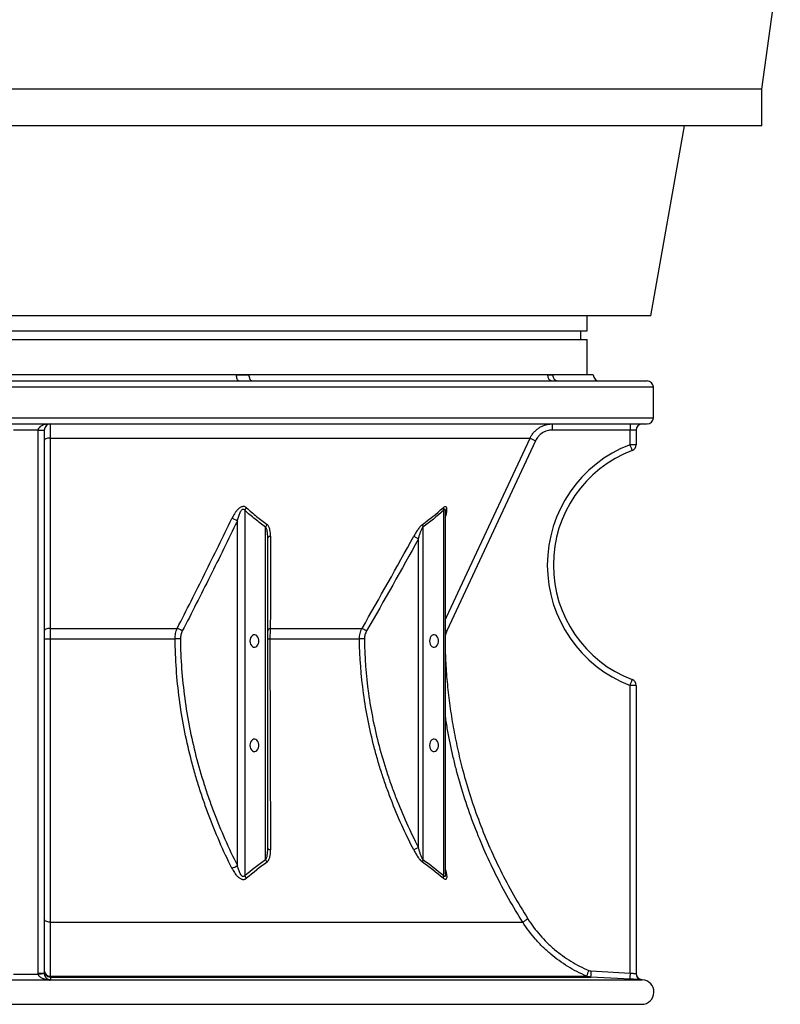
# Model space of a CAD drawing. Header units: millimetres. Extents: x 1512 to 2742, y 264 to 3453.
# Tile 2 of 7: x 2122 to 2742, y 264 to 1067. Entities that reach past the tile are written whole.
import ezdxf

# ---------------------------------------------------------------- set-up
doc = ezdxf.new("R2010")
doc.units = ezdxf.units.MM

msp = doc.modelspace()

# ---------------------------------------------------------------- linework, layer by layer
at = {"color": 7, "linetype": 'Continuous', "lineweight": 25}
for p, q in [((2727.5, 1010.23), (2742.5, 1120.23)), ((2727.5, 1010.23), (1527.5, 1010.23)), ((2727.5, 980.23), (2727.5, 1010.23)), ((2727.5, 980.23), (1527.5, 980.23)), ((2637, 825.34), (2664.31, 980.23)), ((2637, 825.34), (1618, 825.34)), ((2585, 813.34), (2585, 825.34)), ((1670, 813.34), (2127.5, 813.34)), ((2127.5, 813.34), (2585, 813.34)), ((2580, 806.04), (2580, 813.34)), ((1670, 806.04), (2127.5, 806.04)), ((2127.5, 806.04), (2585, 806.04)), ((2585, 777.34), (2585, 806.04)), ((1621, 772.34), (2127.5, 772.34)), ((2299.32, 777.34), (1955.68, 777.34)), ((2127.5, 772.34), (2634, 772.34)), ((2309.64, 777.34), (2299.32, 777.34)), ((2552.62, 777.34), (2309.64, 777.34)), ((2556.9, 777.34), (2552.62, 777.34)), ((2590, 777.34), (2556.9, 777.34)), ((2639, 742.34), (2639, 767.34)), ((1621, 737.34), (2127.5, 737.34)), ((2137.5, 732.34), (2117.5, 732.34)), ((2127.5, 737.34), (2634, 737.34)), ((2137.5, 732.34), (2142.5, 732.34)), ((2137.5, 289.71), (2137.5, 732.34)), ((2142.5, 732.34), (2142.5, 289.71)), ((2620.07, 732.34), (2556.6, 732.34)), ((2620.07, 720.41), (2620.07, 732.34)), ((2625, 732.34), (2620.07, 732.34)), ((2625, 732.34), (2625, 720.41)), ((2147.28, 725.79), (2538.54, 725.79)), ((2543, 723.68), (2470.6, 568.58)), ((2625, 720.41), (2620.07, 720.41)), ((2305.94, 666.94), (2305.94, 369.28)), ((2468.1, 369.28), (2468.1, 666.94)), ((2299.91, 377.47), (2299.91, 658.22)), ((2469.53, 665.43), (2469.53, 665.66)), ((2469.56, 370.6), (2469.56, 665.43)), ((2322.98, 382.38), (2322.98, 653.21)), ((2451.06, 653.21), (2451.06, 382.38)), ((2324.44, 643.63), (2324.44, 392.23)), ((2443.7, 645.74), (2447.53, 643.63)), ((2447.53, 392.23), (2447.53, 643.63)), ((2147.24, 570.7), (2250.92, 570.7)), ((2326.78, 570.7), (2401.61, 570.7)), ((2405.27, 568.58), (2401.61, 570.7)), ((2147.21, 562.06), (2249.2, 562.06)), ((2326.49, 562.06), (2399.5, 562.06)), ((2403.54, 562.11), (2399.5, 562.06)), ((2620.07, 289.84), (2620.07, 524.26)), ((2625, 524.26), (2620.07, 524.26)), ((2625, 524.26), (2625, 289.33)), ((2447.53, 392.23), (2443.66, 390.23)), ((2147.29, 331.22), (2532.59, 331.22)), ((2137.5, 289.71), (2142.5, 289.71)), ((2137.52, 289.02), (2142.51, 289.36)), ((2588.11, 291.52), (2620.07, 289.84)), ((2147.42, 287.3), (2584.56, 287.3)), ((2147.49, 286.53), (2587.92, 286.53)), ((2630.02, 284.33), (2629.74, 284.34)), ((1626, 264.34), (2629, 264.34))]:
    msp.add_line(p, q, dxfattribs=at)
at = {"color": 1, "linetype": 'Continuous', "lineweight": 25}
for p, q in [((2127.5, 767.34), (1616, 767.34)), ((2639, 767.34), (2127.5, 767.34)), ((1616, 742.34), (2127.5, 742.34)), ((2127.5, 742.34), (2639, 742.34)), ((2147.49, 284.33), (2630.02, 284.33)), ((1625.46, 264.34), (2127.5, 264.34)), ((2127.5, 264.34), (2629.54, 264.34))]:
    msp.add_line(p, q, dxfattribs=at)
at = {"color": 7, "linetype": 'Continuous', "lineweight": 25, "flags": 128}
for points in [[(2301.17, 772.34), (2300.81, 772.44), (2300.46, 772.72), (2300.14, 773.18), (2299.86, 773.8), (2299.63, 774.56), (2299.46, 775.43), (2299.35, 776.36), (2299.32, 777.34)], [(2311.61, 772.34), (2311.23, 772.44), (2310.86, 772.72), (2310.52, 773.18), (2310.22, 773.8), (2309.97, 774.56), (2309.79, 775.43), (2309.68, 776.36), (2309.64, 777.34)], [(2147.28, 725.79), (2146.34, 725.74), (2145.44, 725.61), (2144.61, 725.4), (2143.89, 725.14), (2143.3, 724.82), (2142.86, 724.47), (2142.59, 724.08), (2142.5, 723.68)], [(2147.28, 725.79), (2147.28, 716.73), (2147.27, 680.49), (2147.24, 570.7)], [(2147.24, 570.7), (2146.3, 570.64), (2145.41, 570.51), (2144.59, 570.3), (2143.87, 570.04), (2143.29, 569.72), (2142.86, 569.37), (2142.59, 568.98), (2142.5, 568.58)], [(2253.51, 562.11), (2253.01, 562.1), (2252.49, 562.1), (2251.95, 562.09), (2251.4, 562.08), (2250.84, 562.08), (2250.28, 562.07), (2249.74, 562.07), (2249.2, 562.06)], [(2310.23, 560.39), (2310.36, 559.01), (2310.75, 557.74), (2311.37, 556.66), (2312.18, 555.86), (2313.1, 555.39), (2314.08, 555.3), (2315.04, 555.58), (2315.92, 556.22), (2316.63, 557.17), (2317.14, 558.35), (2317.41, 559.69), (2317.41, 561.08), (2317.14, 562.42), (2316.63, 563.61), (2315.92, 564.55), (2315.04, 565.19), (2314.08, 565.47), (2313.1, 565.38), (2312.18, 564.92), (2311.37, 564.11), (2310.75, 563.04), (2310.36, 561.76), (2310.23, 560.39)], [(2456.6, 560.39), (2456.73, 559.01), (2457.13, 557.74), (2457.75, 556.66), (2458.55, 555.86), (2459.47, 555.39), (2460.45, 555.3), (2461.41, 555.58), (2462.29, 556.22), (2463, 557.17), (2463.51, 558.35), (2463.78, 559.69), (2463.78, 561.08), (2463.51, 562.42), (2463, 563.61), (2462.29, 564.55), (2461.41, 565.19), (2460.45, 565.47), (2459.47, 565.38), (2458.55, 564.92), (2457.75, 564.11), (2457.13, 563.04), (2456.73, 561.76), (2456.6, 560.39)], [(2310.23, 475.39), (2310.36, 474.01), (2310.75, 472.74), (2311.37, 471.66), (2312.18, 470.86), (2313.1, 470.39), (2314.08, 470.3), (2315.04, 470.58), (2315.92, 471.22), (2316.63, 472.17), (2317.14, 473.35), (2317.41, 474.69), (2317.41, 476.08), (2317.14, 477.42), (2316.63, 478.61), (2315.92, 479.55), (2315.04, 480.19), (2314.08, 480.47), (2313.1, 480.38), (2312.18, 479.92), (2311.37, 479.11), (2310.75, 478.04), (2310.36, 476.76), (2310.23, 475.39)], [(2456.6, 475.39), (2456.73, 474.01), (2457.13, 472.74), (2457.75, 471.66), (2458.55, 470.86), (2459.47, 470.39), (2460.45, 470.3), (2461.41, 470.58), (2462.29, 471.22), (2463, 472.17), (2463.51, 473.35), (2463.78, 474.69), (2463.78, 476.08), (2463.51, 477.42), (2463, 478.61), (2462.29, 479.55), (2461.41, 480.19), (2460.45, 480.47), (2459.47, 480.38), (2458.55, 479.92), (2457.75, 479.11), (2457.13, 478.04), (2456.73, 476.76), (2456.6, 475.39)], [(2147.29, 331.22), (2146.35, 331.29), (2145.44, 331.46), (2144.62, 331.71), (2143.89, 332.04), (2143.3, 332.45), (2142.86, 332.9), (2142.59, 333.39), (2142.5, 333.9)], [(2147.49, 286.53), (2147.49, 286), (2147.49, 284.33)], [(2619.88, 284.85), (2609.89, 285.37), (2587.92, 286.53)]]:
    msp.add_lwpolyline(points, dxfattribs=at)
at = {"color": 1, "linetype": 'Continuous', "lineweight": 25, "flags": 128}
for points in [[(2469.56, 578.03), (2470.37, 579.76), (2487.29, 616), (2538.54, 725.79)], [(2470.6, 568.58), (2469.74, 568.98), (2469.56, 569.07)], [(2629.74, 284.34), (2628.8, 284.48), (2628.02, 284.75)]]:
    msp.add_lwpolyline(points, dxfattribs=at)
at = {"color": 7, "linetype": 'Continuous', "lineweight": 25}
for centre, radius, start, end in [((2557.43, 777.15), 4.81, 177.69044, 267.48727), ((2561.73, 777.17), 4.83, 177.95364, 267.79583), ((2595, 777.34), 5, 180, 270), ((2634, 767.34), 5, 0, 90), ((2634, 742.34), 5, 270, 0), ((2147.5, 732.34), 5, 90, 180), ((2646.18, 733.59), 89.59, 177.60086, 180.7993), ((2709.65, 733.59), 89.59, 177.60086, 180.7993), ((2630, 732.34), 5, 90, 180), ((2635.52, 924.73), 221.32, 244.00907, 245.2867), ((2657.57, 622.34), 105, 110.92483, 249.07517), ((2657.5, 622.34), 100, 110.92483, 249.07517), ((2531.54, 685.24), 95.26, 18.6775, 21.67033), ((2620, 720.41), 5, 290.92483, 0), ((2313.09, 663.68), 7.85, 136.8275, 155.4744), ((2472.49, 669.03), 4.86, 179.67551, 205.42503), ((2289.71, 642.35), 18.86, 57.26812, 72.41188), ((2330.14, 650.6), 7.62, 141.68389, 159.94939), ((2456.01, 655.08), 5.28, 177.34638, 200.71174), ((2327.24, 642.84), 2.91, 94.26761, 164.3313), ((2244.77, 553.5), 18.27, 55.69365, 70.3415), ((2327.15, 567.94), 2.78, 97.63795, 166.64193), ((2146.08, 688.62), 126.56, 268.38107, 270.51244), ((2326.16, 593.45), 31.39, 266.85867, 270.59812), ((2531.54, 559.44), 95.26, 338.32967, 341.3225), ((2620, 524.26), 5, 0, 69.07517), ((2327.16, 393.07), 2.85, 197.04911, 266.6737), ((2289.74, 392.71), 18.32, 288.07593, 303.71638), ((2330.14, 384.98), 7.62, 199.96794, 218.29732), ((2456.01, 380.51), 5.28, 159.36644, 182.80506), ((2313.13, 372.28), 7.79, 202.64215, 222.57318), ((2472.59, 367.32), 4.9, 156.36, 183.58192), ((2629.18, 186.27), 174.19, 122.05407, 123.67893), ((2147.3, 292.1), 4.81, 182.38195, 271.32658), ((2147.5, 291.52), 5, 180.03912, 269.90917), ((2676.93, 252.44), 98.73, 156.43878, 159.32497), ((2677.81, 285.57), 89.9, 176.20783, 179.39288), ((2709.74, 283.9), 89.87, 176.20715, 179.3932), ((2630, 289.33), 5, 180, 267.02981), ((2630, 289.33), 5, 180, 246.61841), ((2146.61, 282.93), 1.47, 87.16686, 118.65491), ((2147.5, 289.33), 5.01, 260.63641, 269.88095), ((2629.5, 274.34), 10, 270.24278, 87), ((2629, 392.34), 128, 270, 270.24278)]:
    msp.add_arc(centre, radius, start, end, dxfattribs=at)
msp.add_ellipse((2147.5, 732.34), major_axis=(10, 0), ratio=0.5, start_param=1.570796, end_param=3.141593, dxfattribs=at)
for points, knots in [([(2299.32, 777.34), (2300.18, 777.34), (2301.04, 777.31), (2302.77, 777.26), (2303.63, 777.24), (2305.35, 777.24), (2306.21, 777.26), (2307.93, 777.31), (2308.78, 777.34), (2309.64, 777.34)], [0, 0, 0, 0, 0.25, 0.25, 0.5, 0.5, 0.75, 0.75, 1, 1, 1, 1]), ([(2552.62, 777.34), (2552.99, 777.34), (2553.36, 777.31), (2554.08, 777.26), (2554.44, 777.24), (2555.15, 777.24), (2555.5, 777.26), (2556.21, 777.31), (2556.56, 777.34), (2556.9, 777.34)], [0, 0, 0, 0, 0.25, 0.25, 0.5, 0.5, 0.75, 0.75, 1, 1, 1, 1]), ([(2147.5, 737.34), (2147.49, 737.34), (2147.48, 737.27), (2147.46, 737.01), (2147.45, 736.81), (2147.43, 736.41), (2147.42, 736.26), (2147.41, 735.93), (2147.41, 735.75), (2147.39, 735.17), (2147.38, 734.72), (2147.37, 733.96), (2147.36, 733.7), (2147.35, 733.13), (2147.35, 732.83), (2147.34, 731.91), (2147.33, 731.25), (2147.31, 729.83), (2147.31, 729.08), (2147.3, 727.89), (2147.29, 727.48), (2147.29, 726.65), (2147.28, 726.22), (2147.28, 725.79)], [0, 0, 0, 0, 0.125, 0.125, 0.25, 0.25, 0.3125, 0.3125, 0.375, 0.375, 0.5, 0.5, 0.5625, 0.5625, 0.625, 0.625, 0.75, 0.75, 0.875, 0.875, 0.9375, 0.9375, 1, 1, 1, 1]), ([(2538.54, 725.79), (2538.94, 726.66), (2539.4, 727.48), (2540.43, 729.06), (2541, 729.81), (2541.93, 730.87), (2542.26, 731.22), (2542.94, 731.89), (2543.28, 732.21), (2544.36, 733.13), (2545.11, 733.69), (2546.31, 734.45), (2546.71, 734.69), (2547.55, 735.14), (2547.97, 735.36), (2549.27, 735.95), (2550.15, 736.27), (2551.96, 736.8), (2552.88, 737), (2554.29, 737.2), (2554.77, 737.25), (2555.72, 737.32), (2556.19, 737.34), (2556.67, 737.34)], [0, 0, 0, 0, 0.125, 0.125, 0.25, 0.25, 0.3125, 0.3125, 0.375, 0.375, 0.5, 0.5, 0.5625, 0.5625, 0.625, 0.625, 0.75, 0.75, 0.875, 0.875, 0.9375, 0.9375, 1, 1, 1, 1]), ([(2556.6, 732.34), (2555.89, 732.34), (2555.17, 732.29), (2553.76, 732.09), (2553.07, 731.93), (2551.71, 731.54), (2551.05, 731.29), (2550.08, 730.85), (2549.76, 730.69), (2549.13, 730.35), (2548.82, 730.17), (2547.93, 729.61), (2547.36, 729.18), (2546.56, 728.49), (2546.3, 728.25), (2545.79, 727.75), (2545.54, 727.49), (2544.37, 726.16), (2543.6, 724.98), (2543, 723.68)], [0, 0, 0, 0, 0.125, 0.125, 0.25, 0.25, 0.375, 0.375, 0.4375, 0.4375, 0.5, 0.5, 0.625, 0.625, 0.6875, 0.6875, 0.75, 0.75, 1, 1, 1, 1]), ([(2307.36, 669.06), (2307.14, 669.26), (2306.9, 669.44), (2306.37, 669.73), (2306.09, 669.85), (2305.63, 669.96), (2305.47, 669.99), (2305.16, 670.03), (2304.99, 670.03), (2304.5, 670.02), (2304.16, 669.97), (2303.49, 669.78), (2303.16, 669.65), (2302.5, 669.33), (2302.19, 669.15), (2301.59, 668.74), (2301.31, 668.52), (2300.74, 668.04), (2300.47, 667.79), (2299.69, 667), (2299.21, 666.45), (2298.31, 665.29), (2297.89, 664.69), (2296.71, 662.87), (2296.03, 661.62), (2295.41, 660.33)], [0, 0, 0, 0, 0.0625, 0.0625, 0.125, 0.125, 0.15625, 0.15625, 0.1875, 0.1875, 0.25, 0.25, 0.3125, 0.3125, 0.375, 0.375, 0.4375, 0.4375, 0.5, 0.5, 0.625, 0.625, 0.75, 0.75, 1, 1, 1, 1]), ([(2299.91, 658.22), (2300.16, 659.27), (2300.45, 660.32), (2300.93, 661.88), (2301.1, 662.4), (2301.47, 663.43), (2301.66, 663.94), (2302.1, 664.95), (2302.33, 665.45), (2302.73, 666.17), (2302.88, 666.4), (2303.18, 666.85), (2303.35, 667.06), (2303.72, 667.46), (2303.93, 667.65), (2304.28, 667.83), (2304.4, 667.88), (2304.65, 667.92), (2304.78, 667.92), (2305.01, 667.88), (2305.12, 667.83), (2305.33, 667.7), (2305.42, 667.63), (2305.68, 667.37), (2305.82, 667.16), (2305.94, 666.94)], [0, 0, 0, 0, 0.25, 0.25, 0.375, 0.375, 0.5, 0.5, 0.625, 0.625, 0.6875, 0.6875, 0.75, 0.75, 0.8125, 0.8125, 0.84375, 0.84375, 0.875, 0.875, 0.90625, 0.90625, 0.9375, 0.9375, 1, 1, 1, 1]), ([(2322.98, 653.21), (2320.06, 655.3), (2317.19, 657.5), (2311.51, 662.09), (2308.71, 664.47), (2305.94, 666.94)], [0, 0, 0, 0, 0.5, 0.5, 1, 1, 1, 1]), ([(2307.36, 669.06), (2310.08, 666.59), (2312.85, 664.2), (2318.44, 659.62), (2321.28, 657.42), (2324.16, 655.32)], [0, 0, 0, 0, 0.5, 0.5, 1, 1, 1, 1]), ([(2250.92, 570.7), (2258.51, 585.51), (2266, 600.4), (2280.82, 630.29), (2288.15, 645.29), (2295.41, 660.33)], [0, 0, 0, 0, 0.5, 0.5, 1, 1, 1, 1]), ([(2299.91, 658.22), (2292.59, 643.17), (2285.21, 628.17), (2270.28, 598.29), (2262.73, 583.4), (2255.07, 568.58)], [0, 0, 0, 0, 0.5, 0.5, 1, 1, 1, 1]), ([(2322.98, 653.21), (2323.09, 653.05), (2323.18, 652.89), (2323.35, 652.54), (2323.42, 652.35), (2323.62, 651.8), (2323.73, 651.41), (2323.91, 650.63), (2323.98, 650.23), (2324.11, 649.42), (2324.16, 649.02), (2324.3, 647.79), (2324.35, 646.96), (2324.43, 645.3), (2324.44, 644.47), (2324.44, 643.63)], [0, 0, 0, 0, 0.0625, 0.0625, 0.125, 0.125, 0.25, 0.25, 0.375, 0.375, 0.5, 0.5, 0.75, 0.75, 1, 1, 1, 1]), ([(2327.02, 645.74), (2327.03, 646.66), (2326.99, 647.56), (2326.83, 649.34), (2326.7, 650.21), (2326.4, 651.46), (2326.29, 651.87), (2326.01, 652.67), (2325.85, 653.06), (2325.48, 653.8), (2325.27, 654.15), (2324.9, 654.63), (2324.76, 654.78), (2324.48, 655.07), (2324.32, 655.2), (2324.16, 655.32)], [0, 0, 0, 0, 0.25, 0.25, 0.5, 0.5, 0.625, 0.625, 0.75, 0.75, 0.875, 0.875, 0.9375, 0.9375, 1, 1, 1, 1]), ([(2450.73, 655.32), (2450.4, 655.08), (2450.07, 654.79), (2449.41, 654.16), (2449.09, 653.8), (2448.45, 653.06), (2448.14, 652.67), (2447.53, 651.87), (2447.23, 651.45), (2446.35, 650.19), (2445.79, 649.33), (2444.72, 647.56), (2444.2, 646.66), (2443.7, 645.74)], [0, 0, 0, 0, 0.125, 0.125, 0.25, 0.25, 0.375, 0.375, 0.5, 0.5, 0.75, 0.75, 1, 1, 1, 1]), ([(2447.53, 643.63), (2447.76, 644.47), (2448, 645.3), (2448.5, 646.96), (2448.77, 647.79), (2449.33, 649.42), (2449.62, 650.24), (2450.12, 651.41), (2450.29, 651.8), (2450.56, 652.36), (2450.66, 652.54), (2450.85, 652.89), (2450.96, 653.05), (2451.06, 653.21)], [0, 0, 0, 0, 0.25, 0.25, 0.5, 0.5, 0.75, 0.75, 0.875, 0.875, 0.9375, 0.9375, 1, 1, 1, 1]), ([(2147.24, 570.7), (2147.23, 569.34), (2147.22, 567.94), (2147.21, 565.78), (2147.21, 565.04), (2147.21, 563.56), (2147.21, 562.81), (2147.21, 562.06)], [0, 0, 0, 0, 0.5, 0.5, 0.75, 0.75, 1, 1, 1, 1]), ([(2249.2, 562.06), (2249.2, 562.82), (2249.23, 563.57), (2249.37, 565.06), (2249.48, 565.8), (2249.92, 567.98), (2250.35, 569.37), (2250.92, 570.7)], [0, 0, 0, 0, 0.25, 0.25, 0.5, 0.5, 1, 1, 1, 1]), ([(2326.78, 570.7), (2326.73, 570.03), (2326.69, 569.35), (2326.62, 567.95), (2326.58, 567.22), (2326.51, 565.05), (2326.49, 563.57), (2326.49, 562.06)], [0, 0, 0, 0, 0.25, 0.25, 0.5, 0.5, 1, 1, 1, 1]), ([(2399.5, 562.06), (2399.49, 562.82), (2399.53, 563.57), (2399.71, 565.06), (2399.84, 565.8), (2400.38, 567.98), (2400.91, 569.37), (2401.61, 570.7)], [0, 0, 0, 0, 0.25, 0.25, 0.5, 0.5, 1, 1, 1, 1]), ([(2147.21, 562.06), (2147.21, 551.84), (2147.21, 541.68), (2147.21, 521.49), (2147.21, 511.45), (2147.22, 491.51), (2147.22, 481.59), (2147.23, 461.9), (2147.23, 452.11), (2147.24, 437.52), (2147.24, 432.67), (2147.24, 425.43), (2147.24, 423.01), (2147.24, 418.2), (2147.24, 415.79), (2147.25, 408.61), (2147.25, 403.85), (2147.26, 394.41), (2147.26, 389.72), (2147.26, 380.42), (2147.27, 375.81), (2147.27, 366.65), (2147.27, 362.12), (2147.28, 348.65), (2147.29, 339.85), (2147.29, 331.22)], [0, 0, 0, 0, 0.125, 0.125, 0.25, 0.25, 0.375, 0.375, 0.5, 0.5, 0.5625, 0.5625, 0.59375, 0.59375, 0.625, 0.625, 0.6875, 0.6875, 0.75, 0.75, 0.8125, 0.8125, 0.875, 0.875, 1, 1, 1, 1]), ([(2295.42, 375.29), (2288.35, 389.5), (2281.98, 404.1), (2274.96, 422.86), (2273.6, 426.63), (2270.98, 434.24), (2269.72, 438.08), (2267.3, 445.79), (2266.14, 449.66), (2263.93, 457.46), (2262.88, 461.38), (2257.91, 481.02), (2254.82, 496.94), (2251.62, 521.16), (2250.79, 529.29), (2249.62, 545.65), (2249.29, 553.85), (2249.2, 562.06)], [0, 0, 0, 0, 0.25, 0.25, 0.3125, 0.3125, 0.375, 0.375, 0.4375, 0.4375, 0.5, 0.5, 0.75, 0.75, 0.875, 0.875, 1, 1, 1, 1]), ([(2255.07, 568.58), (2254.56, 567.6), (2254.17, 566.57), (2253.77, 564.94), (2253.67, 564.37), (2253.53, 563.25), (2253.5, 562.68), (2253.51, 562.11)], [0, 0, 0, 0, 0.5, 0.5, 0.75, 0.75, 1, 1, 1, 1]), ([(2253.51, 562.11), (2253.68, 545.77), (2254.86, 529.66), (2259.14, 497.86), (2262.22, 482.17), (2268.19, 458.94), (2270.4, 451.25), (2273.44, 441.7), (2274.06, 439.79), (2275.33, 435.98), (2275.98, 434.09), (2277.95, 428.42), (2279.32, 424.67), (2286.39, 406.05), (2292.8, 391.57), (2299.91, 377.47)], [0, 0, 0, 0, 0.25, 0.25, 0.5, 0.5, 0.625, 0.625, 0.65625, 0.65625, 0.6875, 0.6875, 0.75, 0.75, 1, 1, 1, 1]), ([(2326.49, 562.06), (2326.49, 547.02), (2326.51, 532.16), (2326.56, 502.77), (2326.59, 488.25), (2326.66, 466.7), (2326.68, 459.56), (2326.72, 448.91), (2326.74, 445.37), (2326.77, 438.31), (2326.78, 434.79), (2326.81, 427.78), (2326.83, 424.3), (2326.86, 417.37), (2326.88, 413.93), (2326.93, 403.66), (2326.96, 396.9), (2327, 390.23)], [0, 0, 0, 0, 0.25, 0.25, 0.5, 0.5, 0.625, 0.625, 0.6875, 0.6875, 0.75, 0.75, 0.8125, 0.8125, 0.875, 0.875, 1, 1, 1, 1]), ([(2443.66, 390.23), (2436.8, 403.54), (2430.65, 417.17), (2423.91, 434.62), (2422.6, 438.13), (2420.1, 445.18), (2418.9, 448.73), (2416.59, 455.85), (2415.49, 459.42), (2413.39, 466.61), (2412.39, 470.21), (2407.69, 488.26), (2404.79, 502.83), (2400.78, 532.24), (2399.67, 547.08), (2399.5, 562.06)], [0, 0, 0, 0, 0.25, 0.25, 0.3125, 0.3125, 0.375, 0.375, 0.4375, 0.4375, 0.5, 0.5, 0.75, 0.75, 1, 1, 1, 1]), ([(2405.27, 568.58), (2404.71, 567.6), (2404.27, 566.56), (2403.82, 564.93), (2403.71, 564.37), (2403.56, 563.24), (2403.53, 562.68), (2403.54, 562.11)], [0, 0, 0, 0, 0.5, 0.5, 0.75, 0.75, 1, 1, 1, 1]), ([(2403.54, 562.11), (2403.7, 547.22), (2404.82, 532.52), (2408.82, 503.46), (2411.71, 489.09), (2417.32, 467.79), (2419.39, 460.73), (2422.83, 450.2), (2424.02, 446.71), (2426.52, 439.73), (2427.82, 436.24), (2434.55, 418.94), (2440.69, 405.43), (2447.53, 392.23)], [0, 0, 0, 0, 0.25, 0.25, 0.5, 0.5, 0.625, 0.625, 0.6875, 0.6875, 0.75, 0.75, 1, 1, 1, 1]), ([(2324.44, 392.23), (2324.44, 391.37), (2324.43, 390.51), (2324.36, 388.8), (2324.3, 387.95), (2324.13, 386.27), (2324.01, 385.43), (2323.74, 384.22), (2323.63, 383.82), (2323.43, 383.25), (2323.35, 383.07), (2323.18, 382.71), (2323.09, 382.54), (2322.98, 382.38)], [0, 0, 0, 0, 0.25, 0.25, 0.5, 0.5, 0.75, 0.75, 0.875, 0.875, 0.9375, 0.9375, 1, 1, 1, 1]), ([(2324.16, 380.25), (2324.5, 380.5), (2324.78, 380.8), (2325.28, 381.47), (2325.5, 381.83), (2325.87, 382.61), (2326.03, 383.01), (2326.3, 383.85), (2326.41, 384.28), (2326.7, 385.59), (2326.82, 386.49), (2326.97, 388.33), (2327, 389.27), (2327, 390.23)], [0, 0, 0, 0, 0.125, 0.125, 0.25, 0.25, 0.375, 0.375, 0.5, 0.5, 0.75, 0.75, 1, 1, 1, 1]), ([(2443.66, 390.23), (2444.15, 389.27), (2444.66, 388.33), (2445.73, 386.48), (2446.29, 385.58), (2447.17, 384.27), (2447.47, 383.84), (2448.09, 383.01), (2448.4, 382.6), (2449.05, 381.84), (2449.37, 381.47), (2450.05, 380.8), (2450.39, 380.5), (2450.73, 380.25)], [0, 0, 0, 0, 0.25, 0.25, 0.5, 0.5, 0.625, 0.625, 0.75, 0.75, 0.875, 0.875, 1, 1, 1, 1]), ([(2451.06, 382.38), (2450.95, 382.54), (2450.85, 382.71), (2450.64, 383.07), (2450.55, 383.26), (2450.27, 383.83), (2450.09, 384.22), (2449.76, 385.03), (2449.61, 385.44), (2449.31, 386.27), (2449.16, 386.69), (2448.74, 387.95), (2448.48, 388.8), (2447.99, 390.51), (2447.75, 391.37), (2447.53, 392.23)], [0, 0, 0, 0, 0.0625, 0.0625, 0.125, 0.125, 0.25, 0.25, 0.375, 0.375, 0.5, 0.5, 0.75, 0.75, 1, 1, 1, 1]), ([(2305.94, 369.28), (2305.82, 369.08), (2305.68, 368.9), (2305.35, 368.59), (2305.15, 368.47), (2304.81, 368.39), (2304.7, 368.39), (2304.46, 368.42), (2304.34, 368.45), (2304, 368.6), (2303.78, 368.76), (2303.4, 369.11), (2303.23, 369.31), (2302.92, 369.72), (2302.77, 369.94), (2302.36, 370.61), (2302.12, 371.08), (2301.67, 372.02), (2301.47, 372.51), (2301.1, 373.49), (2300.93, 373.98), (2300.44, 375.46), (2300.16, 376.46), (2299.91, 377.47)], [0, 0, 0, 0, 0.0625, 0.0625, 0.125, 0.125, 0.15625, 0.15625, 0.1875, 0.1875, 0.25, 0.25, 0.3125, 0.3125, 0.375, 0.375, 0.5, 0.5, 0.625, 0.625, 0.75, 0.75, 1, 1, 1, 1]), ([(2295.42, 375.29), (2296.04, 374.04), (2296.73, 372.83), (2297.93, 371.08), (2298.35, 370.51), (2299.28, 369.4), (2299.76, 368.87), (2300.56, 368.14), (2300.83, 367.91), (2301.4, 367.46), (2301.7, 367.25), (2302.31, 366.88), (2302.62, 366.71), (2303.11, 366.5), (2303.27, 366.44), (2303.6, 366.32), (2303.76, 366.28), (2304.09, 366.2), (2304.26, 366.17), (2304.59, 366.13), (2304.76, 366.11), (2305.24, 366.11), (2305.55, 366.14), (2305.99, 366.25), (2306.14, 366.29), (2306.42, 366.4), (2306.55, 366.46), (2306.94, 366.66), (2307.17, 366.83), (2307.4, 367.01)], [0, 0, 0, 0, 0.25, 0.25, 0.375, 0.375, 0.5, 0.5, 0.5625, 0.5625, 0.625, 0.625, 0.6875, 0.6875, 0.71875, 0.71875, 0.75, 0.75, 0.78125, 0.78125, 0.8125, 0.8125, 0.875, 0.875, 0.90625, 0.90625, 0.9375, 0.9375, 1, 1, 1, 1]), ([(2147.29, 331.22), (2147.3, 326.33), (2147.31, 321.74), (2147.33, 313.13), (2147.34, 309.11), (2147.36, 303.52), (2147.36, 301.73), (2147.37, 299.18), (2147.37, 298.36), (2147.38, 296.75), (2147.38, 295.97), (2147.39, 292.19), (2147.4, 289.55), (2147.42, 287.3)], [0, 0, 0, 0, 0.25, 0.25, 0.5, 0.5, 0.625, 0.625, 0.6875, 0.6875, 0.75, 0.75, 1, 1, 1, 1]), ([(2584.56, 287.3), (2579.22, 289.55), (2574.12, 292.17), (2564.38, 298.14), (2559.73, 301.49), (2553.13, 307.06), (2550.98, 309.01), (2547.88, 312.06), (2546.87, 313.09), (2544.88, 315.2), (2543.91, 316.27), (2539.15, 321.71), (2535.69, 326.33), (2532.59, 331.22)], [0, 0, 0, 0, 0.25, 0.25, 0.5, 0.5, 0.625, 0.625, 0.6875, 0.6875, 0.75, 0.75, 1, 1, 1, 1]), ([(2536.73, 333.9), (2539.71, 329.22), (2543.01, 324.81), (2548.44, 318.59), (2550.33, 316.59), (2553.29, 313.68), (2554.29, 312.73), (2556.34, 310.86), (2557.38, 309.95), (2562.66, 305.5), (2567.1, 302.3), (2576.43, 296.58), (2581.32, 294.06), (2586.43, 291.9)], [0, 0, 0, 0, 0.25, 0.25, 0.375, 0.375, 0.4375, 0.4375, 0.5, 0.5, 0.75, 0.75, 1, 1, 1, 1]), ([(2145.91, 284.22), (2145.47, 284.26), (2145.05, 284.32), (2144.22, 284.46), (2143.81, 284.55), (2142.6, 284.86), (2141.8, 285.12), (2140.66, 285.63), (2140.29, 285.82), (2139.57, 286.26), (2139.22, 286.51), (2138.73, 286.93), (2138.57, 287.08), (2138.28, 287.41), (2138.14, 287.58), (2137.9, 287.95), (2137.79, 288.15), (2137.62, 288.57), (2137.56, 288.79), (2137.52, 289.02)], [0, 0, 0, 0, 0.125, 0.125, 0.25, 0.25, 0.5, 0.5, 0.625, 0.625, 0.75, 0.75, 0.8125, 0.8125, 0.875, 0.875, 0.9375, 0.9375, 1, 1, 1, 1]), ([(2142.51, 289.36), (2142.53, 289.15), (2142.55, 288.94), (2142.63, 288.54), (2142.68, 288.34), (2142.8, 287.98), (2142.86, 287.8), (2143, 287.48), (2143.07, 287.33), (2143.3, 286.91), (2143.46, 286.65), (2143.81, 286.2), (2143.99, 286), (2144.54, 285.45), (2144.92, 285.17), (2145.53, 284.82), (2145.74, 284.71), (2146.07, 284.58), (2146.18, 284.54), (2146.42, 284.46), (2146.55, 284.42), (2146.69, 284.39)], [0, 0, 0, 0, 0.0625, 0.0625, 0.125, 0.125, 0.1875, 0.1875, 0.25, 0.25, 0.375, 0.375, 0.5, 0.5, 0.75, 0.75, 0.875, 0.875, 0.9375, 0.9375, 1, 1, 1, 1]), ([(2620.07, 289.84), (2620.4, 289.81), (2620.72, 289.78), (2621.19, 289.73), (2621.34, 289.71), (2621.65, 289.68), (2621.81, 289.66), (2622.26, 289.62), (2622.54, 289.59), (2623.07, 289.53), (2623.33, 289.51), (2623.78, 289.46), (2623.99, 289.44), (2624.26, 289.41), (2624.34, 289.4), (2624.49, 289.39), (2624.56, 289.38), (2624.75, 289.36), (2624.84, 289.35), (2624.97, 289.34), (2625, 289.33), (2625, 289.33)], [0, 0, 0, 0, 0.125, 0.125, 0.1875, 0.1875, 0.25, 0.25, 0.375, 0.375, 0.5, 0.5, 0.625, 0.625, 0.6875, 0.6875, 0.75, 0.75, 0.875, 0.875, 1, 1, 1, 1]), ([(2147.46, 284.08), (2140.8, 284.12), (2134.15, 284.14), (2120.85, 284.14), (2114.2, 284.12), (2107.54, 284.08)], [0, 0, 0, 0, 0.5, 0.5, 1, 1, 1, 1]), ([(2145.91, 284.22), (2146.16, 284.19), (2146.42, 284.17), (2146.67, 284.14), (2146.93, 284.12), (2147.18, 284.1), (2147.44, 284.08), (2147.44, 284.08), (2147.45, 284.08), (2147.46, 284.08)], [0, 0, 0, 0, 0.000795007, 0.000795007, 0.000795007, 0.001590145, 0.001590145, 0.001590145, 0.001610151, 0.001610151, 0.001610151, 0.001610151]), ([(2629.74, 284.34), (2629.74, 284.34), (2629.67, 284.34), (2629.42, 284.36), (2629.23, 284.37), (2628.86, 284.39), (2628.73, 284.39), (2628.42, 284.41), (2628.25, 284.42), (2627.71, 284.44), (2627.31, 284.47), (2626.4, 284.51), (2625.89, 284.54), (2624.82, 284.59), (2624.26, 284.62), (2623.36, 284.67), (2623.05, 284.69), (2622.43, 284.72), (2622.12, 284.73), (2621.17, 284.78), (2620.53, 284.82), (2619.88, 284.85)], [0, 0, 0, 0, 0.125, 0.125, 0.25, 0.25, 0.3125, 0.3125, 0.375, 0.375, 0.5, 0.5, 0.625, 0.625, 0.75, 0.75, 0.8125, 0.8125, 0.875, 0.875, 1, 1, 1, 1])]:
    msp.add_open_spline(points, degree=3, knots=knots, dxfattribs=at)
for points in [[(2450.73, 655.32), (2456.52, 659.51), (2462.14, 664.12), (2467.63, 669.06)], [(2468.1, 666.94), (2462.57, 662), (2456.9, 657.39), (2451.06, 653.21)], [(2327.02, 645.74), (2326.95, 620.61), (2326.87, 595.57), (2326.78, 570.7)], [(2401.61, 570.7), (2415.88, 595.57), (2429.88, 620.61), (2443.7, 645.74)], [(2447.53, 643.63), (2433.67, 618.49), (2419.61, 593.46), (2405.27, 568.58)], [(2305.94, 369.28), (2311.54, 373.85), (2317.21, 378.25), (2322.98, 382.38)], [(2324.16, 380.25), (2318.48, 376.08), (2312.9, 371.63), (2307.4, 367.01)], [(2467.7, 367.01), (2462.12, 371.63), (2456.48, 376.08), (2450.73, 380.25)], [(2451.06, 382.38), (2456.83, 378.25), (2462.5, 373.85), (2468.1, 369.28)], [(2117.48, 289.02), (2124.16, 289.04), (2130.84, 289.04), (2137.52, 289.02)], [(2137.52, 289.02), (2137.51, 289.25), (2137.5, 289.48), (2137.5, 289.71)], [(2142.5, 289.71), (2142.5, 289.59), (2142.5, 289.48), (2142.51, 289.36)], [(2586.43, 291.9), (2586.97, 291.68), (2587.53, 291.55), (2588.11, 291.52)], [(2146.69, 284.39), (2146.95, 284.32), (2147.2, 284.22), (2147.46, 284.08)], [(2147.42, 287.3), (2147.43, 287.07), (2147.45, 286.72), (2147.48, 286.56), (2147.49, 286.53)], [(2147.49, 284.33), (2147.48, 284.3), (2147.47, 284.21), (2147.46, 284.08)], [(2587.92, 286.53), (2587.34, 286.56), (2586.19, 286.72), (2585.09, 287.07), (2584.56, 287.3)]]:
    msp.add_open_spline(points, degree=3, dxfattribs=at)
at = {"color": 1, "linetype": 'Continuous', "lineweight": 25}
for points, knots in [([(2467.63, 669.06), (2467.97, 669.33), (2468.65, 669.89), (2469.52, 670.12), (2470.16, 669.76), (2470.57, 668.62), (2470.51, 666.53), (2470.13, 664.15), (2469.73, 662.55), (2469.56, 661.92)], [0, 0, 0, 0, 0.107937, 0.216531, 0.311324, 0.43776, 0.647386, 0.860929, 1, 1, 1, 1]), ([(2469.53, 665.66), (2469.53, 666), (2469.55, 666.74), (2469.42, 667.47), (2469.22, 667.83), (2469.05, 667.94), (2468.83, 667.89), (2468.5, 667.6), (2468.26, 667.22), (2468.1, 666.94)], [0, 0, 0, 0, 0.219137, 0.467807, 0.543907, 0.622075, 0.708346, 0.795011, 1, 1, 1, 1]), ([(2470.6, 568.58), (2470.38, 568.09), (2469.92, 567.05), (2469.69, 565.94), (2469.56, 565.37)], [0, 0, 0, 0, 0.480457, 1, 1, 1, 1]), ([(2469.56, 549.41), (2469.61, 547.82), (2469.79, 540.41), (2470.84, 527.21), (2472.72, 509.75), (2475.39, 492.3), (2478.77, 474.89), (2483.21, 456.15), (2488.94, 436.17), (2496.18, 415.07), (2504.56, 394.19), (2514.12, 373.62), (2524.77, 353.38), (2532.75, 340.39), (2536.73, 333.9)], [0, 0, 0, 0, 0.020844, 0.097362, 0.173848, 0.251487, 0.329158, 0.406797, 0.504425, 0.602117, 0.699745, 0.799807, 0.899938, 1, 1, 1, 1]), ([(2532.59, 331.22), (2528.65, 337.63), (2520.77, 350.44), (2510.22, 370.4), (2500.57, 391), (2491.95, 412.26), (2484.4, 434.13), (2479.14, 452.4), (2474.76, 470.33), (2471.71, 484.48), (2470.11, 495.24), (2469.56, 498.91)], [0, 0, 0, 0, 0.125002, 0.250086, 0.375088, 0.503204, 0.631411, 0.759527, 0.81912, 0.938333, 1, 1, 1, 1]), ([(2469.56, 373.89), (2469.7, 373.42), (2470.09, 372), (2470.48, 369.97), (2470.65, 367.89), (2470.41, 366.57), (2469.76, 366.04), (2468.94, 366.16), (2468.21, 366.6), (2467.79, 366.94), (2467.7, 367.01)], [0, 0, 0, 0, 0.105665, 0.316881, 0.487452, 0.658457, 0.764112, 0.86998, 0.970789, 1, 1, 1, 1]), ([(2469.55, 370.59), (2469.56, 370.46), (2469.58, 369.8), (2469.5, 369.04), (2469.27, 368.53), (2469.1, 368.39), (2468.92, 368.38), (2468.61, 368.56), (2468.34, 368.91), (2468.15, 369.21), (2468.1, 369.28)], [0, 0, 0, 0, 0.078822, 0.426639, 0.534632, 0.60169, 0.689318, 0.765577, 0.942897, 1, 1, 1, 1])]:
    msp.add_open_spline(points, degree=3, knots=knots, dxfattribs=at)

doc.saveas('drawing.dxf')
